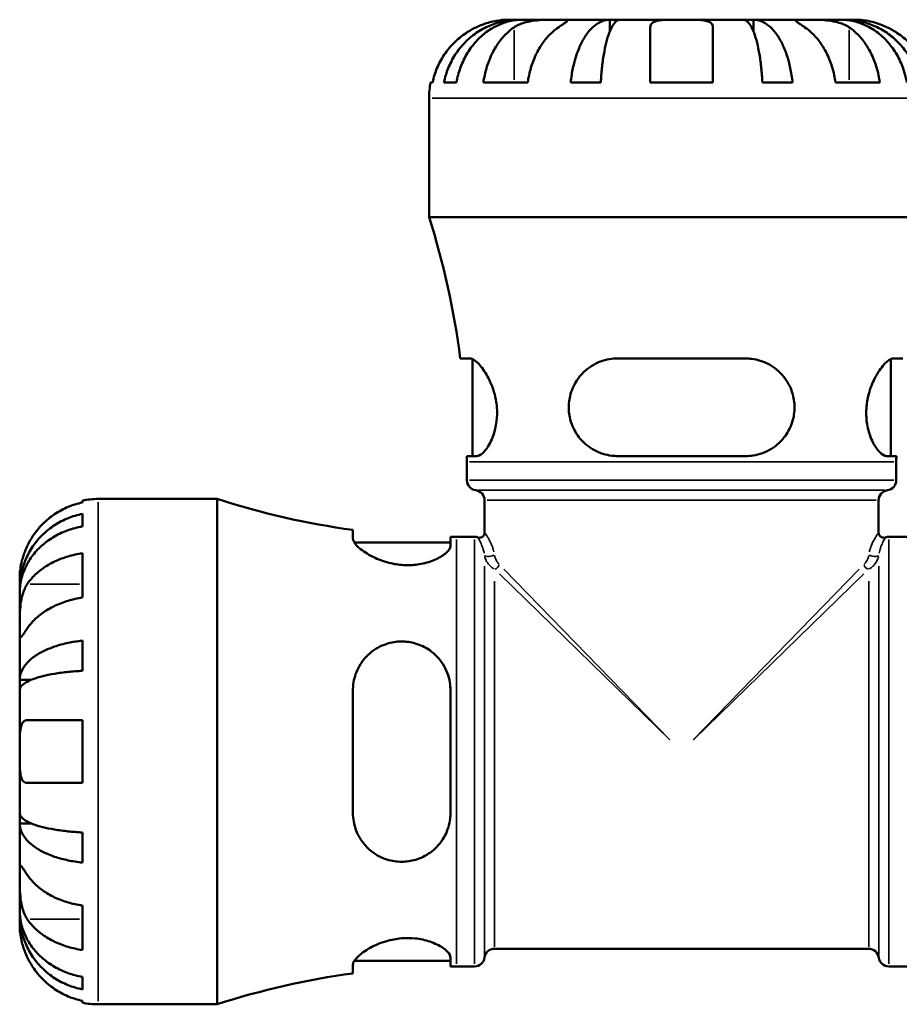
# Model space of a CAD drawing. Header units: millimetres. Extents: x 0 to 905, y -303 to 742.
# Tile 8 of 16: x 361 to 462, y 256 to 369. Entities that reach past the tile are written whole.
import ezdxf

# ---------------------------------------------------------------- set-up
doc = ezdxf.new("R2010")
doc.units = ezdxf.units.MM
doc.layers.add('Visible (ANSI)', color=7, linetype='Continuous', lineweight=50)
doc.layers.add('Visible Narrow (ANSI)', color=7, linetype='Continuous', lineweight=35)

msp = doc.modelspace()

# ---------------------------------------------------------------- linework, layer by layer
at = {"layer": 'Visible (ANSI)'}
for p, q in [((418.566, 369.114), (417.279, 369.114)), ((418.566, 369.114), (418.566, 369.096)), ((419.056, 369.114), (418.566, 369.114)), ((423.137, 369.114), (419.056, 369.114)), ((429.038, 369.114), (423.137, 369.114)), ((429.038, 369.114), (429.038, 367.789)), ((430.22, 369.114), (429.038, 369.114)), ((437.279, 369.114), (430.22, 369.114)), ((444.337, 369.114), (437.279, 369.114)), ((445.52, 369.114), (444.337, 369.114)), ((451.421, 369.114), (445.52, 369.114)), ((445.52, 369.114), (445.52, 367.789)), ((455.502, 369.114), (451.421, 369.114)), ((455.992, 369.114), (455.502, 369.114)), ((457.279, 369.114), (455.992, 369.114)), ((455.992, 369.114), (455.992, 369.096)), ((408.461, 361.914), (408.687, 361.914)), ((409.994, 361.914), (411.427, 361.914)), ((414.515, 361.914), (419.607, 361.914)), ((424.544, 361.914), (428.004, 361.914)), ((433.679, 361.914), (440.879, 361.914)), ((446.554, 361.914), (450.014, 361.914)), ((454.951, 361.914), (460.042, 361.914)), ((408.279, 346.434), (408.279, 360.114)), ((466.279, 346.434), (408.279, 346.434)), ((412.955, 330.234), (411.865, 330.234)), ((413.269, 319.034), (413.269, 330.155)), ((444.639, 330.234), (429.919, 330.234)), ((461.289, 319.034), (461.289, 330.155)), ((462.692, 330.234), (461.603, 330.234)), ((412.626, 319.034), (413.751, 319.034)), ((429.919, 319.034), (444.639, 319.034)), ((460.807, 319.034), (461.931, 319.034)), ((412.629, 316.256), (412.629, 318.354)), ((461.929, 316.256), (461.929, 318.354)), ((368.479, 313.706), (368.479, 313.932)), ((370.279, 314.114), (383.959, 314.114)), ((383.959, 256.114), (383.959, 314.114)), ((414.659, 310.245), (414.659, 313.954)), ((459.899, 310.245), (459.899, 313.954)), ((368.479, 310.966), (368.479, 312.399)), ((399.539, 310.562), (399.539, 309.569)), ((410.739, 308.74), (410.739, 309.767)), ((411.419, 309.764), (413.499, 309.764)), ((461.059, 309.764), (463.139, 309.764)), ((399.699, 309.124), (410.739, 309.124)), ((368.479, 302.786), (368.479, 307.878)), ((361.279, 303.827), (361.279, 305.114)), ((361.279, 303.827), (361.297, 303.827)), ((361.279, 303.337), (361.279, 303.827)), ((361.279, 299.256), (361.279, 303.337)), ((361.279, 293.355), (361.279, 299.256)), ((368.479, 294.389), (368.479, 297.849)), ((361.279, 293.355), (362.604, 293.355)), ((361.279, 292.173), (361.279, 293.355)), ((361.279, 285.114), (361.279, 292.173)), ((399.539, 292.154), (399.539, 278.074)), ((410.739, 278.074), (410.739, 292.154)), ((368.479, 281.514), (368.479, 288.714)), ((361.279, 278.056), (361.279, 285.114)), ((361.279, 276.873), (361.279, 278.056)), ((361.279, 276.873), (362.604, 276.873)), ((361.279, 270.972), (361.279, 276.873)), ((368.479, 272.379), (368.479, 275.839)), ((361.279, 266.891), (361.279, 270.972)), ((361.279, 266.401), (361.279, 266.891)), ((368.479, 262.351), (368.479, 267.442)), ((361.279, 266.401), (361.297, 266.401)), ((361.279, 265.114), (361.279, 266.401)), ((415.801, 262.494), (458.757, 262.494)), ((399.699, 261.104), (410.739, 261.104)), ((410.739, 260.461), (410.739, 261.488)), ((399.539, 260.659), (399.539, 259.666)), ((411.419, 260.464), (413.499, 260.464)), ((461.059, 260.464), (463.139, 260.464)), ((368.479, 257.829), (368.479, 259.262)), ((368.479, 256.296), (368.479, 256.522)), ((370.279, 256.114), (383.959, 256.114))]:
    msp.add_line(p, q, dxfattribs=at)
for centre, radius, start, end in [((417.279, 360.114), 9, 168.46304, 180), ((319.823, 318.354), 92.806, 7.35458, 17.6119), ((319.823, 318.354), 92.806, 0, 0.41982), ((554.735, 318.354), 92.806, 179.58018, 180), ((413.789, 316.256), 1.16, 180, 262.81924), ((460.769, 316.256), 1.16, 277.18076, 0), ((413.499, 313.954), 1.16, 0, 82.81924), ((461.059, 313.954), 1.16, 97.18076, 180), ((370.279, 305.114), 9, 90, 101.53696), ((411.419, 398.612), 88.848, 251.99689, 262.31585), ((411.419, 398.612), 88.848, 269.56148, 270), ((413.499, 308.604), 1.16, 70.52878, 90), ((414.079, 310.245), 0.58, 250.52878, 0), ((460.479, 310.245), 0.58, 180, 289.47122), ((461.059, 308.604), 1.16, 90, 109.47122), ((415.801, 261.334), 1.16, 90, 172.81924), ((458.757, 261.334), 1.16, 7.18076, 90), ((413.499, 261.624), 1.16, 270, 352.81924), ((461.059, 261.624), 1.16, 187.18076, 270), ((411.419, 171.616), 88.848, 90, 90.43852), ((411.419, 171.616), 88.848, 97.68415, 108.00311), ((370.279, 265.114), 9, 258.46304, 270)]:
    msp.add_arc(centre, radius, start, end, dxfattribs=at)
for points, knots in [([(409.994, 361.914), (410.109, 362.491), (410.281, 363.055), (410.687, 364.067), (410.961, 364.606), (411.614, 365.613), (411.992, 366.081), (412.754, 366.866), (413.209, 367.257), (414.187, 367.931), (414.711, 368.214), (415.709, 368.64), (416.276, 368.822), (417.434, 369.059), (418.025, 369.114), (418.566, 369.114)], [0.1707461, 0.1707461, 0.1707461, 0.1707461, 0.33284, 0.33284, 0.4994944, 0.4994944, 0.6661487, 0.6661487, 0.8332087, 0.8332087, 1.0002688, 1.0002688, 1.1679728, 1.1679728, 1.3356767, 1.3356767, 1.3356767, 1.3356767]), ([(419.056, 369.114), (418.574, 369.114), (418.048, 369.059), (417.018, 368.822), (416.513, 368.64), (415.625, 368.214), (415.158, 367.931), (414.288, 367.257), (413.883, 366.866), (413.205, 366.081), (412.869, 365.613), (412.288, 364.606), (412.044, 364.067), (411.682, 363.055), (411.529, 362.491), (411.427, 361.914)], [4.0142509, 4.0142509, 4.0142509, 4.0142509, 4.1819549, 4.1819549, 4.3496588, 4.3496588, 4.5167189, 4.5167189, 4.6837789, 4.6837789, 4.8504333, 4.8504333, 5.0170876, 5.0170876, 5.1791816, 5.1791816, 5.1791816, 5.1791816]), ([(417.279, 369.114), (417.279, 369.114), (417.246, 369.114), (417.111, 369.112), (417.004, 369.11), (416.646, 369.087), (416.353, 369.059), (415.758, 368.952), (415.491, 368.892), (414.999, 368.754), (414.783, 368.685), (414.34, 368.525), (414.114, 368.434), (413.819, 368.303), (413.749, 368.271), (413.679, 368.238)], [-2.49913258, -2.49913258, -2.49913258, -2.49913258, -2.41505436, -2.41505436, -2.32384732, -2.32384732, -2.1841143, -2.1841143, -2.08674766, -2.08674766, -2.01440674, -2.01440674, -1.93994266, -1.93994266, -1.91637503, -1.91637503, -1.91637503, -1.91637503]), ([(418.046, 368.238), (418.134, 368.297), (418.228, 368.354), (418.506, 368.504), (418.701, 368.591), (419.128, 368.747), (419.359, 368.815), (419.939, 368.949), (420.292, 369.003), (421.098, 369.084), (421.544, 369.101), (422.401, 369.116), (422.8, 369.114), (423.137, 369.114)], [-0.58004807, -0.58004807, -0.58004807, -0.58004807, -0.5384523, -0.5384523, -0.46383793, -0.46383793, -0.3862639, -0.3862639, -0.27840269, -0.27840269, -0.14277912, -0.14277912, 0, 0, 0, 0]), ([(423.137, 369.114), (423.32, 369.114), (423.483, 369.114), (423.772, 369.113), (423.894, 369.111), (424.116, 369.096), (424.185, 369.078), (424.197, 369.002), (424.147, 368.946), (423.975, 368.809), (423.88, 368.741), (423.653, 368.584), (423.522, 368.496), (423.3, 368.347), (423.22, 368.294), (423.137, 368.238)], [0, 0, 0, 0, 0.07774953, 0.07774953, 0.16081914, 0.16081914, 0.27783798, 0.27783798, 0.3882896, 0.3882896, 0.46542959, 0.46542959, 0.54035429, 0.54035429, 0.57953204, 0.57953204, 0.57953204, 0.57953204]), ([(424.544, 361.914), (424.604, 362.491), (424.695, 363.055), (424.908, 364.067), (425.051, 364.606), (425.393, 365.613), (425.592, 366.081), (425.991, 366.866), (426.229, 367.257), (426.742, 367.931), (427.017, 368.214), (427.54, 368.64), (427.837, 368.822), (428.444, 369.059), (428.754, 369.114), (429.038, 369.114)], [0.1707461, 0.1707461, 0.1707461, 0.1707461, 0.33284, 0.33284, 0.4994944, 0.4994944, 0.6661487, 0.6661487, 0.8332087, 0.8332087, 1.0002688, 1.0002688, 1.1679728, 1.1679728, 1.3356767, 1.3356767, 1.3356767, 1.3356767]), ([(430.22, 369.114), (430.081, 369.114), (429.928, 369.059), (429.628, 368.822), (429.482, 368.64), (429.223, 368.214), (429.088, 367.931), (428.835, 367.257), (428.717, 366.866), (428.52, 366.081), (428.423, 365.613), (428.254, 364.606), (428.183, 364.067), (428.078, 363.055), (428.033, 362.491), (428.004, 361.914)], [4.0142509, 4.0142509, 4.0142509, 4.0142509, 4.1819549, 4.1819549, 4.3496588, 4.3496588, 4.5167189, 4.5167189, 4.683779, 4.683779, 4.8504333, 4.8504333, 5.0170876, 5.0170876, 5.1791816, 5.1791816, 5.1791816, 5.1791816]), ([(433.679, 368.238), (433.679, 368.305), (433.687, 368.37), (433.731, 368.519), (433.776, 368.6), (433.914, 368.749), (434.009, 368.815), (434.3, 368.948), (434.518, 369.003), (435.1, 369.084), (435.479, 369.101), (436.333, 369.116), (436.804, 369.114), (437.279, 369.114)], [-0.57647647, -0.57647647, -0.57647647, -0.57647647, -0.52968676, -0.52968676, -0.46054026, -0.46054026, -0.38562403, -0.38562403, -0.27730827, -0.27730827, -0.14258086, -0.14258086, 0, 0, 0, 0]), ([(437.279, 369.114), (437.559, 369.114), (437.838, 369.114), (438.407, 369.112), (438.692, 369.11), (439.37, 369.087), (439.732, 369.059), (440.235, 368.952), (440.405, 368.892), (440.636, 368.754), (440.713, 368.685), (440.825, 368.525), (440.86, 368.434), (440.877, 368.303), (440.879, 368.271), (440.879, 368.238)], [-2.49913258, -2.49913258, -2.49913258, -2.49913258, -2.41505436, -2.41505436, -2.32384732, -2.32384732, -2.1841143, -2.1841143, -2.08674766, -2.08674766, -2.01440674, -2.01440674, -1.93994266, -1.93994266, -1.91637503, -1.91637503, -1.91637503, -1.91637503]), ([(446.554, 361.914), (446.525, 362.491), (446.48, 363.055), (446.375, 364.067), (446.304, 364.606), (446.135, 365.613), (446.038, 366.081), (445.84, 366.866), (445.723, 367.257), (445.47, 367.931), (445.334, 368.214), (445.076, 368.64), (444.93, 368.822), (444.63, 369.059), (444.477, 369.114), (444.337, 369.114)], [0.1707461, 0.1707461, 0.1707461, 0.1707461, 0.33284, 0.33284, 0.4994944, 0.4994944, 0.6661487, 0.6661487, 0.8332087, 0.8332087, 1.0002688, 1.0002688, 1.1679728, 1.1679728, 1.3356767, 1.3356767, 1.3356767, 1.3356767]), ([(445.52, 369.114), (445.804, 369.114), (446.114, 369.059), (446.721, 368.822), (447.018, 368.64), (447.541, 368.214), (447.816, 367.931), (448.329, 367.257), (448.567, 366.866), (448.966, 366.081), (449.165, 365.613), (449.507, 364.606), (449.65, 364.067), (449.863, 363.055), (449.954, 362.491), (450.014, 361.914)], [4.0142509, 4.0142509, 4.0142509, 4.0142509, 4.1819549, 4.1819549, 4.3496588, 4.3496588, 4.5167189, 4.5167189, 4.6837789, 4.6837789, 4.8504333, 4.8504333, 5.0170876, 5.0170876, 5.1791816, 5.1791816, 5.1791816, 5.1791816]), ([(451.421, 368.238), (451.332, 368.297), (451.248, 368.354), (451.023, 368.504), (450.894, 368.591), (450.668, 368.747), (450.575, 368.815), (450.409, 368.949), (450.361, 369.003), (450.374, 369.084), (450.466, 369.101), (450.818, 369.116), (451.085, 369.114), (451.421, 369.114)], [-0.58004807, -0.58004807, -0.58004807, -0.58004807, -0.5384523, -0.5384523, -0.46383793, -0.46383793, -0.3862639, -0.3862639, -0.27840269, -0.27840269, -0.14277912, -0.14277912, 0, 0, 0, 0]), ([(451.421, 369.114), (451.604, 369.114), (451.807, 369.114), (452.258, 369.113), (452.508, 369.111), (453.136, 369.096), (453.521, 369.078), (454.275, 369.002), (454.636, 368.946), (455.221, 368.809), (455.451, 368.741), (455.875, 368.584), (456.07, 368.496), (456.341, 368.347), (456.429, 368.294), (456.512, 368.238)], [0, 0, 0, 0, 0.07774953, 0.07774953, 0.16081914, 0.16081914, 0.27783798, 0.27783798, 0.3882896, 0.3882896, 0.46542959, 0.46542959, 0.54035429, 0.54035429, 0.57953204, 0.57953204, 0.57953204, 0.57953204]), ([(463.131, 361.914), (463.029, 362.491), (462.876, 363.055), (462.514, 364.067), (462.27, 364.606), (461.689, 365.613), (461.353, 366.081), (460.674, 366.866), (460.27, 367.257), (459.399, 367.931), (458.933, 368.214), (458.045, 368.64), (457.54, 368.822), (456.51, 369.059), (455.984, 369.114), (455.502, 369.114)], [0.1707461, 0.1707461, 0.1707461, 0.1707461, 0.33284, 0.33284, 0.4994944, 0.4994944, 0.6661487, 0.6661487, 0.8332087, 0.8332087, 1.0002688, 1.0002688, 1.1679728, 1.1679728, 1.3356767, 1.3356767, 1.3356767, 1.3356767]), ([(455.992, 369.114), (456.533, 369.114), (457.124, 369.059), (458.282, 368.822), (458.849, 368.64), (459.847, 368.214), (460.371, 367.931), (461.349, 367.257), (461.804, 366.866), (462.566, 366.081), (462.944, 365.613), (463.597, 364.606), (463.871, 364.067), (464.277, 363.055), (464.449, 362.491), (464.564, 361.914)], [4.0142513, 4.0142513, 4.0142513, 4.0142513, 4.1819553, 4.1819553, 4.3496592, 4.3496592, 4.5167193, 4.5167193, 4.6837794, 4.6837794, 4.8504337, 4.8504337, 5.017088, 5.017088, 5.179182, 5.179182, 5.179182, 5.179182]), ([(460.879, 368.238), (460.736, 368.305), (460.591, 368.37), (460.232, 368.519), (460.018, 368.6), (459.577, 368.749), (459.353, 368.815), (458.827, 368.948), (458.541, 369.003), (457.978, 369.084), (457.729, 369.101), (457.373, 369.116), (457.279, 369.114), (457.279, 369.114)], [-0.57647647, -0.57647647, -0.57647647, -0.57647647, -0.52968676, -0.52968676, -0.46054026, -0.46054026, -0.38562403, -0.38562403, -0.27730827, -0.27730827, -0.14258086, -0.14258086, 0, 0, 0, 0]), ([(413.679, 368.238), (413.291, 368.055), (412.899, 367.836), (412.017, 367.25), (411.544, 366.859), (410.754, 366.072), (410.362, 365.605), (409.686, 364.599), (409.402, 364.06), (408.982, 363.05), (408.805, 362.489), (408.687, 361.914)], [4.42788405, 4.42788405, 4.42788405, 4.42788405, 4.5512464, 4.5512464, 4.71913293, 4.71913293, 4.88586959, 4.88586959, 5.05260626, 5.05260626, 5.21400469, 5.21400469, 5.21400469, 5.21400469]), ([(414.515, 361.914), (414.599, 362.489), (414.725, 363.05), (415.022, 364.06), (415.222, 364.599), (415.7, 365.605), (415.977, 366.072), (416.536, 366.859), (416.87, 367.25), (417.494, 367.836), (417.772, 368.055), (418.046, 368.238)], [0.17075309, 0.17075309, 0.17075309, 0.17075309, 0.33215152, 0.33215152, 0.49888818, 0.49888818, 0.66562485, 0.66562485, 0.83351137, 0.83351137, 0.95687373, 0.95687373, 0.95687373, 0.95687373]), ([(423.137, 368.238), (422.863, 368.055), (422.585, 367.836), (421.961, 367.25), (421.627, 366.859), (421.068, 366.072), (420.791, 365.605), (420.314, 364.599), (420.113, 364.06), (419.816, 363.05), (419.69, 362.489), (419.607, 361.914)], [4.42788748, 4.42788748, 4.42788748, 4.42788748, 4.55124983, 4.55124983, 4.71913636, 4.71913636, 4.88587302, 4.88587302, 5.05260969, 5.05260969, 5.21400811, 5.21400811, 5.21400811, 5.21400811]), ([(433.679, 361.914), (433.679, 362.489), (433.679, 363.05), (433.679, 364.06), (433.679, 364.599), (433.679, 365.605), (433.679, 366.072), (433.679, 366.859), (433.679, 367.25), (433.679, 367.836), (433.679, 368.055), (433.679, 368.238)], [0.17075309, 0.17075309, 0.17075309, 0.17075309, 0.33215152, 0.33215152, 0.49888818, 0.49888818, 0.66562485, 0.66562485, 0.83351137, 0.83351137, 0.95687373, 0.95687373, 0.95687373, 0.95687373]), ([(440.879, 368.238), (440.879, 368.055), (440.879, 367.836), (440.879, 367.25), (440.879, 366.859), (440.879, 366.072), (440.879, 365.605), (440.879, 364.599), (440.879, 364.06), (440.879, 363.05), (440.879, 362.489), (440.879, 361.914)], [4.42788405, 4.42788405, 4.42788405, 4.42788405, 4.5512464, 4.5512464, 4.71913293, 4.71913293, 4.88586959, 4.88586959, 5.05260626, 5.05260626, 5.21400469, 5.21400469, 5.21400469, 5.21400469]), ([(454.951, 361.914), (454.868, 362.489), (454.742, 363.05), (454.445, 364.06), (454.244, 364.599), (453.767, 365.605), (453.49, 366.072), (452.93, 366.859), (452.596, 367.25), (451.973, 367.836), (451.695, 368.055), (451.421, 368.238)], [0.17075309, 0.17075309, 0.17075309, 0.17075309, 0.33215152, 0.33215152, 0.49888818, 0.49888818, 0.66562485, 0.66562485, 0.83351137, 0.83351137, 0.95687373, 0.95687373, 0.95687373, 0.95687373]), ([(456.512, 368.238), (456.786, 368.055), (457.064, 367.836), (457.688, 367.25), (458.022, 366.859), (458.581, 366.072), (458.858, 365.605), (459.335, 364.599), (459.536, 364.06), (459.833, 363.05), (459.959, 362.489), (460.042, 361.914)], [4.42788748, 4.42788748, 4.42788748, 4.42788748, 4.55124983, 4.55124983, 4.71913636, 4.71913636, 4.88587302, 4.88587302, 5.05260969, 5.05260969, 5.21400811, 5.21400811, 5.21400811, 5.21400811]), ([(465.871, 361.914), (465.753, 362.489), (465.576, 363.05), (465.156, 364.06), (464.872, 364.599), (464.196, 365.605), (463.804, 366.072), (463.014, 366.859), (462.541, 367.25), (461.659, 367.836), (461.267, 368.055), (460.879, 368.238)], [0.17075309, 0.17075309, 0.17075309, 0.17075309, 0.33215152, 0.33215152, 0.49888818, 0.49888818, 0.66562485, 0.66562485, 0.83351137, 0.83351137, 0.95687373, 0.95687373, 0.95687373, 0.95687373]), ([(412.955, 330.234), (413.025, 330.234), (413.102, 330.219), (413.418, 330.106), (413.691, 329.904), (414.312, 329.252), (414.665, 328.769), (415.288, 327.635), (415.562, 326.997), (415.913, 325.759), (416.018, 325.196), (416.104, 324.081), (416.092, 323.549), (415.958, 322.429), (415.82, 321.868), (415.426, 320.767), (415.156, 320.263), (414.589, 319.478), (414.292, 319.209), (413.929, 319.055), (413.838, 319.034), (413.751, 319.034)], [-1.9963078, -1.9963078, -1.9963078, -1.9963078, -1.922578, -1.922578, -1.7080896, -1.7080896, -1.4598055, -1.4598055, -1.2296798, -1.2296798, -1.0554637, -1.0554637, -0.8932212, -0.8932212, -0.7012942, -0.7012942, -0.4683239, -0.4683239, -0.2239057, -0.2239057, -0.1363209, -0.1363209, -0.1363209, -0.1363209]), ([(429.919, 319.034), (429.704, 319.034), (429.489, 319.046), (428.57, 319.153), (427.893, 319.367), (426.66, 320.027), (426.106, 320.472), (425.23, 321.506), (424.894, 322.074), (424.476, 323.209), (424.363, 323.743), (424.295, 324.847), (424.345, 325.398), (424.626, 326.583), (424.895, 327.189), (425.695, 328.398), (426.277, 328.961), (427.566, 329.768), (428.261, 330.035), (429.302, 330.208), (429.609, 330.234), (429.919, 330.234)], [-1.9752246, -1.9752246, -1.9752246, -1.9752246, -1.9072855, -1.9072855, -1.6824696, -1.6824696, -1.457908, -1.457908, -1.2546509, -1.2546509, -1.0898152, -1.0898152, -0.9216855, -0.9216855, -0.7136786, -0.7136786, -0.4526493, -0.4526493, -0.2138508, -0.2138508, -0.1162451, -0.1162451, -0.1162451, -0.1162451]), ([(444.639, 330.234), (444.873, 330.234), (445.106, 330.219), (446.006, 330.106), (446.644, 329.904), (447.896, 329.252), (448.491, 328.769), (449.419, 327.635), (449.769, 326.997), (450.153, 325.759), (450.241, 325.196), (450.237, 324.081), (450.159, 323.549), (449.825, 322.429), (449.547, 321.868), (448.757, 320.767), (448.213, 320.263), (446.952, 319.478), (446.227, 319.209), (445.193, 319.055), (444.916, 319.034), (444.639, 319.034)], [-1.9963078, -1.9963078, -1.9963078, -1.9963078, -1.922578, -1.922578, -1.7080896, -1.7080896, -1.4598055, -1.4598055, -1.2296798, -1.2296798, -1.0554637, -1.0554637, -0.8932212, -0.8932212, -0.7012942, -0.7012942, -0.4683239, -0.4683239, -0.2239057, -0.2239057, -0.1363209, -0.1363209, -0.1363209, -0.1363209]), ([(460.807, 319.034), (460.74, 319.034), (460.669, 319.046), (460.355, 319.153), (460.087, 319.367), (459.551, 320.027), (459.282, 320.472), (458.848, 321.506), (458.677, 322.074), (458.491, 323.209), (458.456, 323.743), (458.497, 324.847), (458.576, 325.398), (458.857, 326.583), (459.081, 327.189), (459.657, 328.398), (460.027, 328.961), (460.709, 329.768), (461.024, 330.035), (461.407, 330.208), (461.51, 330.234), (461.603, 330.234)], [-1.9752246, -1.9752246, -1.9752246, -1.9752246, -1.9072855, -1.9072855, -1.6824696, -1.6824696, -1.457908, -1.457908, -1.2546509, -1.2546509, -1.0898152, -1.0898152, -0.9216855, -0.9216855, -0.7136786, -0.7136786, -0.4526493, -0.4526493, -0.2138508, -0.2138508, -0.1162451, -0.1162451, -0.1162451, -0.1162451]), ([(368.479, 313.706), (367.904, 313.588), (367.343, 313.411), (366.334, 312.991), (365.794, 312.707), (364.788, 312.031), (364.321, 311.639), (363.534, 310.849), (363.143, 310.376), (362.557, 309.494), (362.338, 309.102), (362.155, 308.714)], [0.17075309, 0.17075309, 0.17075309, 0.17075309, 0.33215152, 0.33215152, 0.49888818, 0.49888818, 0.66562485, 0.66562485, 0.83351137, 0.83351137, 0.95687373, 0.95687373, 0.95687373, 0.95687373]), ([(361.279, 303.827), (361.279, 304.368), (361.334, 304.959), (361.571, 306.117), (361.753, 306.684), (362.179, 307.682), (362.462, 308.206), (363.136, 309.184), (363.527, 309.639), (364.312, 310.401), (364.78, 310.779), (365.787, 311.432), (366.326, 311.706), (367.338, 312.112), (367.902, 312.284), (368.479, 312.399)], [4.0142509, 4.0142509, 4.0142509, 4.0142509, 4.1819549, 4.1819549, 4.3496588, 4.3496588, 4.5167189, 4.5167189, 4.6837789, 4.6837789, 4.8504333, 4.8504333, 5.0170876, 5.0170876, 5.1791816, 5.1791816, 5.1791816, 5.1791816]), ([(368.479, 310.966), (367.902, 310.864), (367.338, 310.711), (366.326, 310.349), (365.787, 310.105), (364.78, 309.524), (364.312, 309.188), (363.527, 308.51), (363.136, 308.105), (362.462, 307.235), (362.179, 306.768), (361.753, 305.88), (361.571, 305.375), (361.334, 304.345), (361.279, 303.819), (361.279, 303.337)], [0.1707461, 0.1707461, 0.1707461, 0.1707461, 0.33284, 0.33284, 0.4994944, 0.4994944, 0.6661487, 0.6661487, 0.8332087, 0.8332087, 1.0002688, 1.0002688, 1.1679728, 1.1679728, 1.3356767, 1.3356767, 1.3356767, 1.3356767]), ([(362.155, 308.714), (362.153, 308.71), (362.151, 308.707), (362.061, 308.514), (361.978, 308.322), (361.834, 307.961), (361.772, 307.792), (361.648, 307.421), (361.588, 307.221), (361.45, 306.691), (361.391, 306.382), (361.308, 305.808), (361.292, 305.562), (361.277, 305.209), (361.279, 305.114), (361.279, 305.114)], [-0.58332629, -0.58332629, -0.58332629, -0.58332629, -0.58206847, -0.58206847, -0.51861604, -0.51861604, -0.4628074, -0.4628074, -0.39473272, -0.39473272, -0.27692423, -0.27692423, -0.14288351, -0.14288351, 0, 0, 0, 0]), ([(410.739, 308.74), (410.739, 308.676), (410.726, 308.608), (410.623, 308.317), (410.423, 308.072), (409.794, 307.566), (409.355, 307.306), (408.328, 306.881), (407.759, 306.712), (406.621, 306.528), (406.085, 306.492), (404.977, 306.531), (404.425, 306.607), (403.24, 306.88), (402.633, 307.097), (401.421, 307.656), (400.854, 308.015), (400.034, 308.679), (399.759, 308.986), (399.569, 309.366), (399.539, 309.473), (399.539, 309.569)], [-1.9615319, -1.9615319, -1.9615319, -1.9615319, -1.8935483, -1.8935483, -1.6793131, -1.6793131, -1.4547755, -1.4547755, -1.2502186, -1.2502186, -1.0843743, -1.0843743, -0.9161356, -0.9161356, -0.7095462, -0.7095462, -0.4504903, -0.4504903, -0.2130161, -0.2130161, -0.1082794, -0.1082794, -0.1082794, -0.1082794]), ([(362.155, 304.347), (362.338, 304.621), (362.557, 304.899), (363.143, 305.523), (363.534, 305.857), (364.321, 306.416), (364.788, 306.693), (365.794, 307.171), (366.334, 307.371), (367.343, 307.668), (367.904, 307.794), (368.479, 307.878)], [4.42788405, 4.42788405, 4.42788405, 4.42788405, 4.5512464, 4.5512464, 4.71913293, 4.71913293, 4.88586959, 4.88586959, 5.05260626, 5.05260626, 5.21400469, 5.21400469, 5.21400469, 5.21400469]), ([(361.279, 299.256), (361.279, 299.439), (361.279, 299.642), (361.28, 300.093), (361.282, 300.343), (361.297, 300.971), (361.315, 301.356), (361.391, 302.11), (361.447, 302.471), (361.584, 303.056), (361.652, 303.286), (361.809, 303.711), (361.897, 303.905), (362.046, 304.176), (362.099, 304.264), (362.155, 304.347)], [0, 0, 0, 0, 0.07774953, 0.07774953, 0.16081914, 0.16081914, 0.27783798, 0.27783798, 0.3882896, 0.3882896, 0.46542959, 0.46542959, 0.54035429, 0.54035429, 0.57953204, 0.57953204, 0.57953204, 0.57953204]), ([(368.479, 302.786), (367.904, 302.703), (367.343, 302.577), (366.334, 302.28), (365.794, 302.079), (364.788, 301.602), (364.321, 301.325), (363.534, 300.766), (363.143, 300.432), (362.557, 299.808), (362.338, 299.53), (362.155, 299.256)], [0.17075309, 0.17075309, 0.17075309, 0.17075309, 0.33215152, 0.33215152, 0.49888818, 0.49888818, 0.66562485, 0.66562485, 0.83351137, 0.83351137, 0.95687373, 0.95687373, 0.95687373, 0.95687373]), ([(362.155, 299.256), (362.096, 299.168), (362.039, 299.083), (361.889, 298.858), (361.802, 298.729), (361.646, 298.504), (361.578, 298.41), (361.444, 298.244), (361.39, 298.196), (361.309, 298.209), (361.292, 298.301), (361.277, 298.653), (361.279, 298.92), (361.279, 299.256)], [-0.58004807, -0.58004807, -0.58004807, -0.58004807, -0.5384523, -0.5384523, -0.46383793, -0.46383793, -0.3862639, -0.3862639, -0.27840269, -0.27840269, -0.14277912, -0.14277912, 0, 0, 0, 0]), ([(361.279, 293.355), (361.279, 293.639), (361.334, 293.949), (361.571, 294.556), (361.753, 294.853), (362.179, 295.376), (362.462, 295.651), (363.136, 296.164), (363.527, 296.402), (364.312, 296.801), (364.78, 297), (365.787, 297.342), (366.326, 297.485), (367.338, 297.698), (367.902, 297.789), (368.479, 297.849)], [4.0142509, 4.0142509, 4.0142509, 4.0142509, 4.1819549, 4.1819549, 4.3496588, 4.3496588, 4.5167189, 4.5167189, 4.6837789, 4.6837789, 4.8504333, 4.8504333, 5.0170876, 5.0170876, 5.1791816, 5.1791816, 5.1791816, 5.1791816]), ([(399.539, 292.154), (399.539, 292.386), (399.553, 292.616), (399.66, 293.479), (399.846, 294.085), (400.461, 295.325), (400.935, 295.932), (402.062, 296.887), (402.703, 297.251), (403.95, 297.655), (404.518, 297.75), (405.64, 297.758), (406.174, 297.684), (407.294, 297.361), (407.854, 297.09), (408.958, 296.316), (409.466, 295.781), (410.265, 294.533), (410.543, 293.812), (410.715, 292.757), (410.739, 292.456), (410.739, 292.154)], [-1.9825536, -1.9825536, -1.9825536, -1.9825536, -1.909933, -1.909933, -1.7075802, -1.7075802, -1.4589548, -1.4589548, -1.2260214, -1.2260214, -1.0497889, -1.0497889, -0.8872032, -0.8872032, -0.6971386, -0.6971386, -0.4663566, -0.4663566, -0.223271, -0.223271, -0.128267, -0.128267, -0.128267, -0.128267]), ([(368.479, 294.389), (367.902, 294.36), (367.338, 294.315), (366.326, 294.21), (365.787, 294.139), (364.78, 293.97), (364.312, 293.873), (363.527, 293.676), (363.136, 293.558), (362.462, 293.305), (362.179, 293.17), (361.753, 292.911), (361.571, 292.765), (361.334, 292.465), (361.279, 292.312), (361.279, 292.173)], [0.1707461, 0.1707461, 0.1707461, 0.1707461, 0.33284, 0.33284, 0.4994944, 0.4994944, 0.6661487, 0.6661487, 0.8332087, 0.8332087, 1.0002688, 1.0002688, 1.1679728, 1.1679728, 1.3356767, 1.3356767, 1.3356767, 1.3356767]), ([(361.279, 285.114), (361.279, 285.394), (361.279, 285.674), (361.281, 286.242), (361.283, 286.527), (361.306, 287.205), (361.334, 287.567), (361.441, 288.07), (361.501, 288.24), (361.639, 288.471), (361.708, 288.548), (361.868, 288.661), (361.959, 288.695), (362.09, 288.712), (362.122, 288.714), (362.155, 288.714)], [-2.49913258, -2.49913258, -2.49913258, -2.49913258, -2.41505436, -2.41505436, -2.32384732, -2.32384732, -2.1841143, -2.1841143, -2.08674766, -2.08674766, -2.01440674, -2.01440674, -1.93994266, -1.93994266, -1.91637503, -1.91637503, -1.91637503, -1.91637503]), ([(362.155, 288.714), (362.338, 288.714), (362.557, 288.714), (363.143, 288.714), (363.534, 288.714), (364.321, 288.714), (364.788, 288.714), (365.794, 288.714), (366.334, 288.714), (367.343, 288.714), (367.904, 288.714), (368.479, 288.714)], [4.42788405, 4.42788405, 4.42788405, 4.42788405, 4.5512464, 4.5512464, 4.71913293, 4.71913293, 4.88586959, 4.88586959, 5.05260626, 5.05260626, 5.21400469, 5.21400469, 5.21400469, 5.21400469]), ([(362.155, 281.514), (362.088, 281.514), (362.023, 281.523), (361.874, 281.566), (361.793, 281.612), (361.644, 281.749), (361.578, 281.844), (361.445, 282.135), (361.39, 282.353), (361.309, 282.935), (361.292, 283.314), (361.277, 284.168), (361.279, 284.639), (361.279, 285.114)], [-0.57647647, -0.57647647, -0.57647647, -0.57647647, -0.52968676, -0.52968676, -0.46054026, -0.46054026, -0.38562403, -0.38562403, -0.27730827, -0.27730827, -0.14258086, -0.14258086, 0, 0, 0, 0]), ([(368.479, 281.514), (367.904, 281.514), (367.343, 281.514), (366.334, 281.514), (365.794, 281.514), (364.788, 281.514), (364.321, 281.514), (363.534, 281.514), (363.143, 281.514), (362.557, 281.514), (362.338, 281.514), (362.155, 281.514)], [0.17075309, 0.17075309, 0.17075309, 0.17075309, 0.33215152, 0.33215152, 0.49888818, 0.49888818, 0.66562485, 0.66562485, 0.83351137, 0.83351137, 0.95687373, 0.95687373, 0.95687373, 0.95687373]), ([(361.279, 278.056), (361.279, 277.916), (361.334, 277.763), (361.571, 277.463), (361.753, 277.317), (362.179, 277.059), (362.462, 276.923), (363.136, 276.67), (363.527, 276.553), (364.312, 276.355), (364.78, 276.258), (365.787, 276.089), (366.326, 276.018), (367.338, 275.913), (367.902, 275.868), (368.479, 275.839)], [4.0142509, 4.0142509, 4.0142509, 4.0142509, 4.1819549, 4.1819549, 4.3496588, 4.3496588, 4.5167189, 4.5167189, 4.6837789, 4.6837789, 4.8504333, 4.8504333, 5.0170876, 5.0170876, 5.1791816, 5.1791816, 5.1791816, 5.1791816]), ([(410.739, 278.074), (410.739, 277.858), (410.726, 277.642), (410.623, 276.752), (410.423, 276.102), (409.794, 274.883), (409.355, 274.32), (408.328, 273.425), (407.759, 273.079), (406.621, 272.646), (406.085, 272.527), (404.977, 272.449), (404.425, 272.493), (403.24, 272.763), (402.633, 273.025), (401.421, 273.81), (400.854, 274.383), (400.034, 275.66), (399.759, 276.35), (399.569, 277.41), (399.539, 277.74), (399.539, 278.074)], [-1.9615319, -1.9615319, -1.9615319, -1.9615319, -1.8935483, -1.8935483, -1.6793131, -1.6793131, -1.4547755, -1.4547755, -1.2502186, -1.2502186, -1.0843743, -1.0843743, -0.9161356, -0.9161356, -0.7095462, -0.7095462, -0.4504903, -0.4504903, -0.2130161, -0.2130161, -0.1082794, -0.1082794, -0.1082794, -0.1082794]), ([(368.479, 272.379), (367.902, 272.439), (367.338, 272.53), (366.326, 272.743), (365.787, 272.886), (364.78, 273.228), (364.312, 273.427), (363.527, 273.826), (363.136, 274.065), (362.462, 274.577), (362.179, 274.852), (361.753, 275.375), (361.571, 275.672), (361.334, 276.279), (361.279, 276.589), (361.279, 276.873)], [0.1707461, 0.1707461, 0.1707461, 0.1707461, 0.33284, 0.33284, 0.4994944, 0.4994944, 0.6661487, 0.6661487, 0.8332087, 0.8332087, 1.0002688, 1.0002688, 1.1679728, 1.1679728, 1.3356767, 1.3356767, 1.3356767, 1.3356767]), ([(361.279, 270.972), (361.279, 271.155), (361.279, 271.318), (361.28, 271.607), (361.282, 271.729), (361.297, 271.951), (361.315, 272.02), (361.391, 272.032), (361.447, 271.982), (361.584, 271.81), (361.652, 271.715), (361.809, 271.488), (361.897, 271.357), (362.046, 271.135), (362.099, 271.055), (362.155, 270.972)], [0, 0, 0, 0, 0.07774953, 0.07774953, 0.16081914, 0.16081914, 0.27783798, 0.27783798, 0.3882896, 0.3882896, 0.46542959, 0.46542959, 0.54035429, 0.54035429, 0.57953204, 0.57953204, 0.57953204, 0.57953204]), ([(362.155, 265.881), (362.096, 265.969), (362.039, 266.063), (361.889, 266.341), (361.802, 266.536), (361.646, 266.963), (361.578, 267.194), (361.444, 267.774), (361.39, 268.127), (361.309, 268.933), (361.292, 269.379), (361.277, 270.236), (361.279, 270.635), (361.279, 270.972)], [-0.58004807, -0.58004807, -0.58004807, -0.58004807, -0.5384523, -0.5384523, -0.46383793, -0.46383793, -0.3862639, -0.3862639, -0.27840269, -0.27840269, -0.14277912, -0.14277912, 0, 0, 0, 0]), ([(362.155, 270.972), (362.338, 270.698), (362.557, 270.42), (363.143, 269.797), (363.534, 269.463), (364.321, 268.903), (364.788, 268.627), (365.794, 268.149), (366.334, 267.948), (367.343, 267.651), (367.904, 267.525), (368.479, 267.442)], [4.42788405, 4.42788405, 4.42788405, 4.42788405, 4.5512464, 4.5512464, 4.71913293, 4.71913293, 4.88586959, 4.88586959, 5.05260626, 5.05260626, 5.21400469, 5.21400469, 5.21400469, 5.21400469]), ([(361.279, 266.891), (361.279, 266.409), (361.334, 265.883), (361.571, 264.853), (361.753, 264.348), (362.179, 263.46), (362.462, 262.994), (363.136, 262.123), (363.527, 261.719), (364.312, 261.04), (364.78, 260.704), (365.787, 260.123), (366.326, 259.879), (367.338, 259.517), (367.902, 259.364), (368.479, 259.262)], [4.0142509, 4.0142509, 4.0142509, 4.0142509, 4.1819549, 4.1819549, 4.3496588, 4.3496588, 4.5167189, 4.5167189, 4.6837789, 4.6837789, 4.8504333, 4.8504333, 5.0170876, 5.0170876, 5.1791816, 5.1791816, 5.1791816, 5.1791816]), ([(368.479, 257.829), (367.902, 257.944), (367.338, 258.116), (366.326, 258.522), (365.787, 258.796), (364.78, 259.449), (364.312, 259.827), (363.527, 260.589), (363.136, 261.044), (362.462, 262.022), (362.179, 262.546), (361.753, 263.544), (361.571, 264.111), (361.334, 265.269), (361.279, 265.86), (361.279, 266.401)], [0.1707461, 0.1707461, 0.1707461, 0.1707461, 0.33284, 0.33284, 0.4994944, 0.4994944, 0.6661487, 0.6661487, 0.8332087, 0.8332087, 1.0002688, 1.0002688, 1.1679728, 1.1679728, 1.3356767, 1.3356767, 1.3356767, 1.3356767]), ([(368.479, 262.351), (367.904, 262.434), (367.343, 262.56), (366.334, 262.857), (365.794, 263.058), (364.788, 263.535), (364.321, 263.812), (363.534, 264.371), (363.143, 264.705), (362.557, 265.329), (362.338, 265.607), (362.155, 265.881)], [0.17075309, 0.17075309, 0.17075309, 0.17075309, 0.33215152, 0.33215152, 0.49888818, 0.49888818, 0.66562485, 0.66562485, 0.83351137, 0.83351137, 0.95687373, 0.95687373, 0.95687373, 0.95687373]), ([(361.279, 265.114), (361.279, 265.114), (361.279, 265.081), (361.281, 264.946), (361.283, 264.839), (361.306, 264.481), (361.334, 264.188), (361.441, 263.593), (361.501, 263.326), (361.639, 262.834), (361.708, 262.618), (361.868, 262.175), (361.959, 261.949), (362.09, 261.655), (362.122, 261.584), (362.155, 261.514)], [-2.49913258, -2.49913258, -2.49913258, -2.49913258, -2.41505436, -2.41505436, -2.32384732, -2.32384732, -2.1841143, -2.1841143, -2.08674766, -2.08674766, -2.01440674, -2.01440674, -1.93994266, -1.93994266, -1.91637503, -1.91637503, -1.91637503, -1.91637503]), ([(399.539, 260.659), (399.539, 260.726), (399.553, 260.798), (399.66, 261.088), (399.846, 261.336), (400.461, 261.924), (400.935, 262.27), (402.062, 262.892), (402.703, 263.169), (403.95, 263.529), (404.518, 263.639), (405.64, 263.737), (406.174, 263.731), (407.294, 263.613), (407.854, 263.485), (408.958, 263.115), (409.466, 262.859), (410.265, 262.317), (410.543, 262.031), (410.715, 261.674), (410.739, 261.578), (410.739, 261.488)], [-1.9825536, -1.9825536, -1.9825536, -1.9825536, -1.909933, -1.909933, -1.7075802, -1.7075802, -1.4589548, -1.4589548, -1.2260214, -1.2260214, -1.0497889, -1.0497889, -0.8872032, -0.8872032, -0.6971386, -0.6971386, -0.4663566, -0.4663566, -0.223271, -0.223271, -0.128267, -0.128267, -0.128267, -0.128267]), ([(362.155, 261.514), (362.338, 261.126), (362.557, 260.734), (363.143, 259.852), (363.534, 259.379), (364.321, 258.589), (364.788, 258.197), (365.794, 257.521), (366.334, 257.237), (367.343, 256.817), (367.904, 256.64), (368.479, 256.522)], [4.42788405, 4.42788405, 4.42788405, 4.42788405, 4.5512464, 4.5512464, 4.71913293, 4.71913293, 4.88586959, 4.88586959, 5.05260626, 5.05260626, 5.21400469, 5.21400469, 5.21400469, 5.21400469])]:
    msp.add_open_spline(points, degree=3, knots=knots, dxfattribs=at)
at = {"layer": 'Visible Narrow (ANSI)'}
for p, q in [((418.046, 367.922), (418.046, 362.23)), ((456.512, 367.922), (456.512, 362.23)), ((465.922, 360.114), (408.636, 360.114)), ((461.625, 318.354), (412.932, 318.354)), ((412.932, 316.256), (461.625, 316.256)), ((460.623, 315.105), (413.935, 315.105)), ((370.279, 256.471), (370.279, 313.757)), ((459.62, 313.954), (414.937, 313.954)), ((411.419, 260.768), (411.419, 309.461)), ((413.499, 260.768), (413.499, 309.461)), ((461.059, 309.461), (461.059, 260.768)), ((414.65, 261.716), (414.65, 306.393)), ((459.908, 306.393), (459.908, 261.716)), ((435.907, 286.451), (416.357, 305.513)), ((416.88, 306.036), (435.942, 286.486)), ((438.616, 286.486), (457.678, 306.036)), ((458.201, 305.513), (438.651, 286.451)), ((362.471, 304.347), (368.163, 304.347)), ((415.801, 304.683), (415.801, 262.708)), ((458.757, 262.708), (458.757, 304.683)), ((362.471, 265.881), (368.163, 265.881))]:
    msp.add_line(p, q, dxfattribs=at)
for centre, major_axis, ratio, start_param, end_param in [((415.225, 307.701), (0.577, 0.062), 0.3108856, 3.3200033, 5.8119945), ((459.333, 307.701), (-0.577, 0.062), 0.3108856, 0.4711908, 2.963182), ((415.801, 306.592), (-0.41, -0.41), 0.8659668, 0.9284745, 2.2131182), ((458.757, 306.592), (-0.41, 0.41), 0.8659668, 0.9284745, 2.2131182)]:
    msp.add_ellipse(centre, major_axis=major_axis, ratio=ratio, start_param=start_param, end_param=end_param, dxfattribs=at)
for points, knots in [([(413.888, 309.694), (413.892, 309.688), (413.9, 309.674), (413.932, 309.617), (413.965, 309.56), (414.04, 309.42), (414.077, 309.349), (414.159, 309.185), (414.203, 309.093), (414.285, 308.909), (414.32, 308.824), (414.391, 308.644), (414.426, 308.551), (414.487, 308.37), (414.513, 308.285), (414.557, 308.127), (414.575, 308.056), (414.599, 307.952), (414.605, 307.923), (414.61, 307.894)], [-3.97383658, -3.97383658, -3.97383658, -3.97383658, -3.87948111, -3.87948111, -3.71954227, -3.71954227, -3.60572626, -3.60572626, -3.49974774, -3.49974774, -3.42335135, -3.42335135, -3.35433381, -3.35433381, -3.30124339, -3.30124339, -3.26224729, -3.26224729, -3.24784624, -3.24784624, -3.24784624, -3.24784624]), ([(415.719, 308.053), (415.71, 308.092), (415.702, 308.129), (415.668, 308.264), (415.641, 308.356), (415.577, 308.558), (415.538, 308.664), (415.449, 308.891), (415.398, 309.005), (415.295, 309.224), (415.242, 309.327), (415.123, 309.547), (415.059, 309.655), (414.94, 309.847), (414.885, 309.929), (414.775, 310.089), (414.727, 310.154), (414.679, 310.218), (414.668, 310.233), (414.662, 310.24)], [3.24784624, 3.24784624, 3.24784624, 3.24784624, 3.26224729, 3.26224729, 3.30124339, 3.30124339, 3.35433381, 3.35433381, 3.42335135, 3.42335135, 3.49974774, 3.49974774, 3.60572626, 3.60572626, 3.71954227, 3.71954227, 3.87948111, 3.87948111, 3.97383658, 3.97383658, 3.97383658, 3.97383658]), ([(459.896, 310.24), (459.894, 310.238), (459.891, 310.234), (459.86, 310.193), (459.781, 310.091), (459.587, 309.799), (459.506, 309.671), (459.31, 309.322), (459.191, 309.093), (459.028, 308.685), (458.986, 308.571), (458.908, 308.327), (458.87, 308.198), (458.839, 308.053)], [0.84699093, 0.84699093, 0.84699093, 0.84699093, 0.87988816, 0.87988816, 1.15018481, 1.15018481, 1.29540919, 1.29540919, 1.46173186, 1.46173186, 1.51891443, 1.51891443, 1.57302097, 1.57302097, 1.57302097, 1.57302097]), ([(459.947, 307.894), (459.969, 308.004), (459.994, 308.104), (460.048, 308.296), (460.077, 308.386), (460.188, 308.714), (460.27, 308.904), (460.404, 309.198), (460.459, 309.308), (460.591, 309.561), (460.646, 309.652), (460.667, 309.688), (460.669, 309.692), (460.67, 309.694)], [-1.57302097, -1.57302097, -1.57302097, -1.57302097, -1.51891443, -1.51891443, -1.46173186, -1.46173186, -1.29540919, -1.29540919, -1.15018481, -1.15018481, -0.87988816, -0.87988816, -0.84699093, -0.84699093, -0.84699093, -0.84699093]), ([(414.678, 307.471), (414.683, 307.449), (414.688, 307.428), (414.72, 307.31), (414.752, 307.226), (414.819, 307.073), (414.854, 307.003), (414.999, 306.75), (415.118, 306.6), (415.395, 306.313), (415.557, 306.187), (415.729, 306.092)], [-0.19398293, -0.19398293, -0.19398293, -0.19398293, -0.18952703, -0.18952703, -0.16813506, -0.16813506, -0.14674309, -0.14674309, -0.08467349, -0.08467349, -0.01020963, -0.01020963, -0.01020963, -0.01020963]), ([(416.303, 306.629), (416.219, 306.721), (416.14, 306.828), (416.005, 307.046), (415.947, 307.154), (415.876, 307.322), (415.859, 307.367), (415.826, 307.464), (415.811, 307.516), (415.795, 307.585), (415.793, 307.597), (415.79, 307.61)], [0.01020963, 0.01020963, 0.01020963, 0.01020963, 0.08467349, 0.08467349, 0.14674309, 0.14674309, 0.16813506, 0.16813506, 0.18952703, 0.18952703, 0.19398293, 0.19398293, 0.19398293, 0.19398293]), ([(458.767, 307.61), (458.763, 307.586), (458.758, 307.563), (458.743, 307.503), (458.732, 307.467), (458.706, 307.388), (458.691, 307.346), (458.654, 307.254), (458.631, 307.205), (458.579, 307.098), (458.548, 307.041), (458.475, 306.917), (458.432, 306.852), (458.345, 306.733), (458.301, 306.679), (458.255, 306.629)], [0.01021315, 0.01021315, 0.01021315, 0.01021315, 0.01868178, 0.01868178, 0.03362721, 0.03362721, 0.05305627, 0.05305627, 0.07831404, 0.07831404, 0.11114914, 0.11114914, 0.15383478, 0.15383478, 0.19404977, 0.19404977, 0.19404977, 0.19404977]), ([(458.829, 306.092), (458.922, 306.144), (459.012, 306.204), (459.191, 306.347), (459.28, 306.429), (459.43, 306.595), (459.493, 306.674), (459.601, 306.828), (459.646, 306.9), (459.722, 307.04), (459.754, 307.105), (459.807, 307.231), (459.829, 307.29), (459.86, 307.391), (459.87, 307.43), (459.88, 307.471)], [-0.19404977, -0.19404977, -0.19404977, -0.19404977, -0.15383478, -0.15383478, -0.11114914, -0.11114914, -0.07831404, -0.07831404, -0.05305627, -0.05305627, -0.03362721, -0.03362721, -0.01868178, -0.01868178, -0.01021315, -0.01021315, -0.01021315, -0.01021315])]:
    msp.add_open_spline(points, degree=3, knots=knots, dxfattribs=at)

doc.saveas('drawing.dxf')
